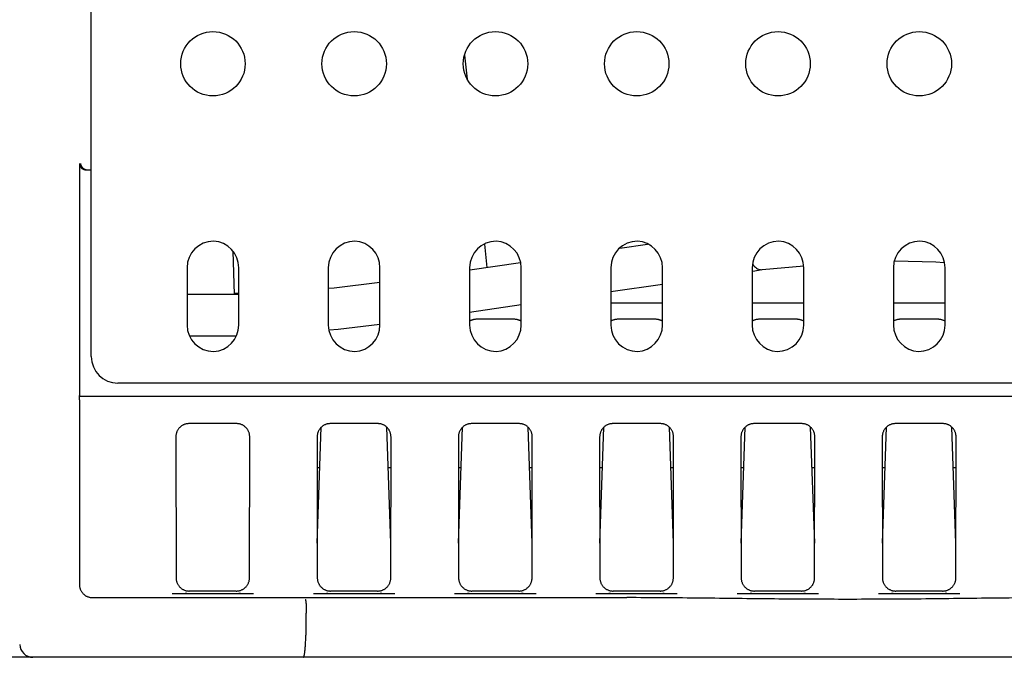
# Model space of a CAD drawing. Header units: inches. Extents: x 0 to 22, y 0 to 17.
# Tile 20 of 44: x 10.3 to 11.8, y 4.3 to 5.2. Entities that reach past the tile are written whole.
import ezdxf

# ---------------------------------------------------------------- set-up
doc = ezdxf.new("R2010")
doc.units = ezdxf.units.IN
doc.header["$LTSCALE"] = 1.21
doc.header["$MEASUREMENT"] = 0
doc.layers.get('0').update_dxf_attribs({"linetype": 'CONTINUOUS'})
doc.layers.add('DIMENSIONS', color=7, linetype='CONTINUOUS')
doc.styles.get("Standard").update_dxf_attribs({"font": 'txt', "width": 0.8})
doc.dimstyles.new('DIMSTYLE_1', dxfattribs={"dimtxt": 0.125, "dimasz": 0.18, "dimexe": 0.18, "dimexo": 0.0625, "dimgap": 0.09, "dimtad": 0, "dimtih": 1, "dimtoh": 1, "dimdec": 3, "dimzin": 4, "dimdsep": 46, "dimtxsty": 'STANDARD', "dimblk": '_FILLED', "dimblk1": '_FILLED', "dimblk2": '_FILLED', "dimcen": 0.09, "dimadec": 0, "dimazin": 0, "dimtp": 0.01, "dimtm": 0.01, "dimtfac": 1, "dimtdec": 3, "dimtofl": 0, "dimtmove": 0, "dimatfit": 3, "dimldrblk": '_FILLED', "dimfxl": 1, "dimtolj": 1, "dimtzin": 4, "dimarcsym": 0})

# ---------------------------------------------------------------- blocks, each defined once
blk = doc.blocks.new('_FILLED')
at = {"color": 0, "linetype": 'BYBLOCK'}
blk.add_solid([(0, 0), (-1, 0.1736), (-1, -0.1736)], dxfattribs=at)
blk = doc.blocks.new('*D13')
at = {"layer": 'DIMENSIONS', "color": 2, "linetype": 'CONTINUOUS'}
for p, q in [((10.6484, 6.268), (8.5683, 6.268)), ((8.6933, 6.268), (8.6933, 5.393)), ((8.6933, 4.268), (8.6933, 5.143)), ((10.6488, 4.268), (8.5683, 4.268))]:
    blk.add_line(p, q, dxfattribs=at)
at = {"layer": 'DIMENSIONS', "color": 2, "linetype": 'CONTINUOUS', "xscale": 0.18, "yscale": 0.18, "zscale": 0.18}
for p, rotation in [((8.6933, 6.268), 90), ((8.6933, 4.268), 270)]:
    blk.add_blockref('_FILLED', p, dxfattribs=dict(at, rotation=rotation))
at = {"layer": 'DIMENSIONS', "color": 2, "linetype": 'CONTINUOUS', "width": 0.8}
for s, p in [('2.000', (8.0808, 5.2055)), ('[', (8.7058, 5.2055)), ('50.8', (8.8058, 5.2055)), (']', (9.2058, 5.2055))]:
    blk.add_text(s, height=0.125, dxfattribs=at).set_placement(p)

msp = doc.modelspace()

# ---------------------------------------------------------------- linework, layer by layer
at = {"color": 7, "linetype": 'CONTINUOUS'}
for p, q in [((10.3957, 4.7216), (10.3957, 5.823)), ((10.9627, 5.14), (10.9589, 5.1762)), ((10.3783, 4.6663), (10.3783, 5.013)), ((10.3957, 5.003), (10.3883, 5.003)), ((10.9927, 4.8562), (10.989, 4.8914)), ((11.1927, 4.8853), (11.2345, 4.8913)), ((10.6091, 4.8806), (10.6113, 4.8155)), ((10.5401, 4.8558), (10.5401, 4.7693)), ((10.618, 4.7693), (10.618, 4.8558)), ((10.7531, 4.8558), (10.7531, 4.7693)), ((10.831, 4.7693), (10.831, 4.8558)), ((10.9661, 4.8558), (10.9661, 4.7693)), ((10.9666, 4.8524), (11.0429, 4.8635)), ((11.044, 4.7693), (11.044, 4.8558)), ((11.1791, 4.8558), (11.1791, 4.7693)), ((11.257, 4.7693), (11.257, 4.8558)), ((11.3921, 4.8558), (11.3921, 4.7693)), ((11.4073, 4.8528), (11.4698, 4.8585)), ((11.47, 4.7693), (11.47, 4.8558)), ((11.6051, 4.8558), (11.6051, 4.7693)), ((11.683, 4.7693), (11.683, 4.8558)), ((11.3929, 4.8507), (11.4074, 4.8528)), ((11.4059, 4.8527), (11.4073, 4.8528)), ((11.1791, 4.8196), (11.257, 4.8309)), ((10.618, 4.8155), (10.5401, 4.8155)), ((10.618, 4.8168), (10.6113, 4.8166)), ((10.9661, 4.7887), (11.044, 4.8)), ((11.257, 4.802), (11.1791, 4.802)), ((11.47, 4.802), (11.3921, 4.802)), ((11.683, 4.802), (11.6051, 4.802)), ((10.9812, 4.7787), (11.0286, 4.7787)), ((11.1942, 4.7787), (11.2416, 4.7787)), ((11.4072, 4.7787), (11.4546, 4.7787)), ((11.6202, 4.7787), (11.6676, 4.7787)), ((10.6134, 4.7525), (10.5444, 4.7525)), ((12.7253, 4.6816), (10.4357, 4.6816)), ((10.3778, 4.6563), (10.3778, 4.3779)), ((12.7826, 4.6613), (10.378, 4.6613)), ((10.6146, 4.6205), (10.5432, 4.6205)), ((10.8276, 4.6205), (10.7562, 4.6205)), ((11.0406, 4.6205), (10.9692, 4.6205)), ((11.2536, 4.6205), (11.1822, 4.6205)), ((11.4666, 4.6205), (11.3952, 4.6205)), ((11.6796, 4.6205), (11.6082, 4.6205)), ((10.7364, 4.4401), (10.7425, 4.6151)), ((10.8474, 4.4401), (10.8413, 4.6151)), ((10.9494, 4.4401), (10.9555, 4.6151)), ((11.0604, 4.4401), (11.0543, 4.6151)), ((11.1624, 4.4401), (11.1685, 4.6151)), ((11.2734, 4.4401), (11.2673, 4.6151)), ((11.3754, 4.4401), (11.3815, 4.6151)), ((11.4864, 4.4401), (11.4803, 4.6151)), ((11.5884, 4.4401), (11.5945, 4.6151)), ((11.6994, 4.4401), (11.6933, 4.6151)), ((10.5232, 4.6005), (10.5235, 4.3879)), ((10.6343, 4.3879), (10.6346, 4.6005)), ((10.7362, 4.6005), (10.7365, 4.3879)), ((10.8473, 4.3879), (10.8476, 4.6005)), ((10.9492, 4.6005), (10.9495, 4.3879)), ((11.0603, 4.3879), (11.0606, 4.6005)), ((11.1622, 4.6005), (11.1625, 4.3879)), ((11.2733, 4.3879), (11.2736, 4.6005)), ((11.3752, 4.6005), (11.3755, 4.3879)), ((11.4863, 4.3879), (11.4866, 4.6005)), ((11.5882, 4.6005), (11.5885, 4.3879)), ((11.6993, 4.3879), (11.6996, 4.6005)), ((10.7363, 4.5545), (10.7404, 4.5545)), ((10.8434, 4.5545), (10.8475, 4.5545)), ((10.9493, 4.5545), (10.9534, 4.5545)), ((11.0564, 4.5545), (11.0605, 4.5545)), ((11.1623, 4.5545), (11.1664, 4.5545)), ((11.2694, 4.5545), (11.2735, 4.5545)), ((11.3753, 4.5545), (11.3794, 4.5545)), ((11.4824, 4.5545), (11.4865, 4.5545)), ((11.5883, 4.5545), (11.5924, 4.5545)), ((11.6954, 4.5545), (11.6995, 4.5545)), ((10.6143, 4.368), (10.5435, 4.368)), ((10.8273, 4.368), (10.7565, 4.368)), ((11.0403, 4.368), (10.9695, 4.368)), ((11.2533, 4.368), (11.1825, 4.368)), ((11.4663, 4.368), (11.3955, 4.368)), ((11.6793, 4.368), (11.6085, 4.368)), ((10.3977, 4.358), (11.203, 4.358)), ((10.6403, 4.3637), (10.5175, 4.3637)), ((10.8533, 4.3637), (10.7305, 4.3637)), ((11.0663, 4.3637), (10.9435, 4.3637)), ((11.2793, 4.3637), (11.1565, 4.3637)), ((11.4923, 4.3637), (11.3695, 4.3637)), ((11.7053, 4.3637), (11.5825, 4.3637)), ((10.7198, 4.3259), (10.7198, 4.3348)), ((12.8823, 4.268), (10.3078, 4.268))]:
    msp.add_line(p, q, dxfattribs=at)
for points in [[(11.6068, 4.8663), (11.6689, 4.8648), (11.6818, 4.8636)], [(10.831, 4.8335), (10.7617, 4.8251), (10.7531, 4.8245)], [(10.831, 4.77), (10.7678, 4.7624), (10.7544, 4.7614)]]:
    msp.add_lwpolyline(points, dxfattribs=at)
for centre in [(10.5791, 5.1634), (10.7921, 5.1634), (11.0051, 5.1634), (11.2181, 5.1634), (11.4311, 5.1634), (11.6441, 5.1634)]:
    msp.add_circle(centre, 0.0486, dxfattribs=at)
for centre, radius, start, end in [((10.5801, 4.8558), 0.04, 90, 180), ((10.578, 4.8558), 0.04, 0, 86.9962), ((10.7931, 4.8558), 0.04, 90, 180), ((10.791, 4.8558), 0.04, 0, 86.9962), ((11.0061, 4.8558), 0.04, 90, 180), ((11.004, 4.8558), 0.04, 0, 86.9962), ((11.2191, 4.8558), 0.04, 90, 180), ((11.217, 4.8558), 0.04, 0, 86.9962), ((11.4321, 4.8558), 0.04, 90, 180), ((11.43, 4.8558), 0.04, 0, 86.9962), ((11.6451, 4.8558), 0.04, 90, 180), ((11.643, 4.8558), 0.04, 0, 86.9962), ((10.5801, 4.7693), 0.04, 180, 270), ((10.578, 4.7693), 0.04, 273.0038, 360), ((10.7931, 4.7693), 0.04, 180, 270), ((10.791, 4.7693), 0.04, 273.0038, 360), ((11.0061, 4.7693), 0.04, 180, 270), ((11.004, 4.7693), 0.04, 273.0038, 360), ((11.2191, 4.7693), 0.04, 180, 270), ((11.217, 4.7693), 0.04, 273.0038, 360), ((11.4321, 4.7693), 0.04, 180, 266.9962), ((11.43, 4.7693), 0.04, 270, 360), ((11.6451, 4.7693), 0.04, 180, 266.9962), ((11.643, 4.7693), 0.04, 270, 360), ((10.4357, 4.7216), 0.04, 180, 270), ((10.3078, 4.288), 0.02, 181.5062, 270.0002)]:
    msp.add_arc(centre, radius, start, end, dxfattribs=at)
for points, knots in [([(10.3883, 5.003), (10.3879, 5.003), (10.3872, 5.003), (10.3861, 5.0032), (10.385, 5.0035), (10.3839, 5.0039), (10.383, 5.0045), (10.382, 5.0051), (10.3812, 5.0059), (10.3805, 5.0067), (10.3798, 5.0076), (10.3793, 5.0086), (10.3788, 5.0097), (10.3785, 5.0107), (10.3783, 5.0118), (10.3783, 5.0126), (10.3783, 5.013)], [0, 0, 0, 0, 0.071519, 0.143107, 0.214542, 0.28613, 0.357532, 0.429055, 0.500478, 0.571878, 0.64333, 0.714618, 0.786054, 0.857309, 0.928695, 1, 1, 1, 1]), ([(10.382, 5.0072), (10.3817, 5.0075), (10.3813, 5.0082), (10.3807, 5.0093), (10.3803, 5.0105), (10.38, 5.0117), (10.3799, 5.0125), (10.3798, 5.013)], [0, 0, 0, 0, 0.19379, 0.391921, 0.593445, 0.796692, 1, 1, 1, 1]), ([(10.3835, 5.0056), (10.3832, 5.0058), (10.3827, 5.0063), (10.3822, 5.0069), (10.382, 5.0072)], [0, 0, 0, 0, 0.489252, 1, 1, 1, 1]), ([(10.3903, 5.003), (10.39, 5.003), (10.3894, 5.003), (10.3886, 5.0031), (10.3878, 5.0033), (10.3869, 5.0036), (10.386, 5.0039), (10.3852, 5.0044), (10.3843, 5.0049), (10.3838, 5.0053), (10.3835, 5.0056)], [0, 0, 0, 0, 0.132389, 0.235343, 0.34558, 0.464373, 0.590226, 0.721544, 0.8579, 1, 1, 1, 1]), ([(10.9661, 4.7755), (10.9663, 4.7756), (10.967, 4.776), (10.9681, 4.7765), (10.9695, 4.777), (10.9705, 4.7773), (10.9711, 4.7775)], [0, 0, 0, 0, 0.125499, 0.406065, 0.698181, 1, 1, 1, 1]), ([(10.9711, 4.7775), (10.9716, 4.7776), (10.9727, 4.7779), (10.9743, 4.7782), (10.976, 4.7784), (10.9777, 4.7786), (10.9795, 4.7787), (10.9806, 4.7787), (10.9812, 4.7787)], [0, 0, 0, 0, 0.160208, 0.323935, 0.490742, 0.65949, 0.829594, 1, 1, 1, 1]), ([(11.0286, 4.7787), (11.0292, 4.7787), (11.0303, 4.7787), (11.0321, 4.7786), (11.0338, 4.7784), (11.0355, 4.7782), (11.0372, 4.7779), (11.0387, 4.7775), (11.0403, 4.777), (11.0417, 4.7765), (11.043, 4.7759), (11.0437, 4.7755), (11.0441, 4.7753)], [0, 0, 0, 0, 0.109469, 0.218744, 0.327148, 0.434305, 0.539483, 0.642401, 0.742275, 0.838938, 0.931779, 1, 1, 1, 1]), ([(11.1791, 4.7755), (11.1793, 4.7756), (11.18, 4.776), (11.1811, 4.7765), (11.1825, 4.777), (11.1835, 4.7773), (11.1841, 4.7775)], [0, 0, 0, 0, 0.125499, 0.406065, 0.698181, 1, 1, 1, 1]), ([(11.1841, 4.7775), (11.1846, 4.7776), (11.1857, 4.7779), (11.1873, 4.7782), (11.189, 4.7784), (11.1907, 4.7786), (11.1925, 4.7787), (11.1936, 4.7787), (11.1942, 4.7787)], [0, 0, 0, 0, 0.160208, 0.323935, 0.490742, 0.65949, 0.829594, 1, 1, 1, 1]), ([(11.2416, 4.7787), (11.2422, 4.7787), (11.2433, 4.7787), (11.2451, 4.7786), (11.2468, 4.7784), (11.2485, 4.7782), (11.2502, 4.7779), (11.2517, 4.7775), (11.2533, 4.777), (11.2547, 4.7765), (11.256, 4.7759), (11.2567, 4.7755), (11.2571, 4.7753)], [0, 0, 0, 0, 0.109469, 0.218744, 0.327148, 0.434305, 0.539483, 0.642401, 0.742275, 0.838938, 0.931779, 1, 1, 1, 1]), ([(11.3921, 4.7755), (11.3923, 4.7756), (11.393, 4.776), (11.3941, 4.7765), (11.3955, 4.777), (11.3965, 4.7773), (11.3971, 4.7775)], [0, 0, 0, 0, 0.125499, 0.406065, 0.698181, 1, 1, 1, 1]), ([(11.3971, 4.7775), (11.3976, 4.7776), (11.3987, 4.7779), (11.4003, 4.7782), (11.402, 4.7784), (11.4037, 4.7786), (11.4055, 4.7787), (11.4066, 4.7787), (11.4072, 4.7787)], [0, 0, 0, 0, 0.160208, 0.323935, 0.490742, 0.65949, 0.829594, 1, 1, 1, 1]), ([(11.4546, 4.7787), (11.4552, 4.7787), (11.4563, 4.7787), (11.4581, 4.7786), (11.4598, 4.7784), (11.4615, 4.7782), (11.4632, 4.7779), (11.4647, 4.7775), (11.4663, 4.777), (11.4677, 4.7765), (11.469, 4.7759), (11.4697, 4.7755), (11.4701, 4.7753)], [0, 0, 0, 0, 0.109469, 0.218744, 0.327148, 0.434305, 0.539483, 0.642401, 0.742275, 0.838938, 0.931779, 1, 1, 1, 1]), ([(11.6051, 4.7755), (11.6053, 4.7756), (11.606, 4.776), (11.6071, 4.7765), (11.6085, 4.777), (11.6095, 4.7773), (11.6101, 4.7775)], [0, 0, 0, 0, 0.125499, 0.406065, 0.698181, 1, 1, 1, 1]), ([(11.6101, 4.7775), (11.6106, 4.7776), (11.6117, 4.7779), (11.6133, 4.7782), (11.615, 4.7784), (11.6167, 4.7786), (11.6185, 4.7787), (11.6196, 4.7787), (11.6202, 4.7787)], [0, 0, 0, 0, 0.160208, 0.323935, 0.490742, 0.65949, 0.829594, 1, 1, 1, 1]), ([(11.6676, 4.7787), (11.6682, 4.7787), (11.6693, 4.7787), (11.6711, 4.7786), (11.6728, 4.7784), (11.6745, 4.7782), (11.6762, 4.7779), (11.6777, 4.7775), (11.6793, 4.777), (11.6807, 4.7765), (11.682, 4.7759), (11.6827, 4.7755), (11.6831, 4.7753)], [0, 0, 0, 0, 0.109469, 0.218744, 0.327148, 0.434305, 0.539483, 0.642401, 0.742275, 0.838938, 0.931779, 1, 1, 1, 1]), ([(10.378, 4.6613), (10.378, 4.6613), (10.3781, 4.6614), (10.3781, 4.6615), (10.3781, 4.6617), (10.3782, 4.662), (10.3782, 4.6624), (10.3782, 4.6628), (10.3782, 4.6633), (10.3783, 4.6638), (10.3783, 4.6644), (10.3783, 4.665), (10.3783, 4.6657), (10.3783, 4.6661), (10.3783, 4.6663)], [0, 0, 0, 0, 0.010842, 0.037224, 0.079836, 0.137573, 0.209827, 0.296207, 0.394668, 0.502538, 0.6188, 0.742583, 0.870766, 1, 1, 1, 1]), ([(10.3778, 4.6563), (10.3778, 4.6565), (10.3778, 4.657), (10.3778, 4.6576), (10.3778, 4.6582), (10.3778, 4.6588), (10.3778, 4.6593), (10.3778, 4.6598), (10.3779, 4.6603), (10.3779, 4.6606), (10.3779, 4.6609), (10.378, 4.6611), (10.378, 4.6612), (10.378, 4.6613), (10.378, 4.6613)], [0, 0, 0, 0, 0.129234, 0.257417, 0.3812, 0.497462, 0.605332, 0.703793, 0.790173, 0.862427, 0.920164, 0.962776, 0.989158, 1, 1, 1, 1]), ([(10.5432, 4.6205), (10.5426, 4.6205), (10.5413, 4.6205), (10.5395, 4.6202), (10.5377, 4.6198), (10.536, 4.6192), (10.5343, 4.6185), (10.5327, 4.6176), (10.5311, 4.6165), (10.5297, 4.6153), (10.5284, 4.614), (10.5272, 4.6126), (10.5262, 4.6111), (10.5253, 4.6095), (10.5245, 4.6078), (10.524, 4.606), (10.5235, 4.6042), (10.5233, 4.6024), (10.5232, 4.6011), (10.5232, 4.6005)], [0, 0, 0, 0, 0.058806, 0.117602, 0.176347, 0.23512, 0.29383, 0.352599, 0.411303, 0.47009, 0.528817, 0.587641, 0.646418, 0.705294, 0.76414, 0.823074, 0.882001, 0.940991, 1, 1, 1, 1]), ([(10.6346, 4.6005), (10.6346, 4.6011), (10.6345, 4.6024), (10.6343, 4.6042), (10.6339, 4.606), (10.6333, 4.6078), (10.6325, 4.6095), (10.6316, 4.6111), (10.6306, 4.6126), (10.6294, 4.614), (10.6281, 4.6153), (10.6267, 4.6165), (10.6252, 4.6176), (10.6235, 4.6185), (10.6219, 4.6192), (10.6201, 4.6198), (10.6183, 4.6202), (10.6165, 4.6205), (10.6152, 4.6205), (10.6146, 4.6205)], [0, 0, 0, 0, 0.059009, 0.117999, 0.176926, 0.23586, 0.294706, 0.353582, 0.412359, 0.471183, 0.52991, 0.588697, 0.647401, 0.70617, 0.76488, 0.823653, 0.882398, 0.941194, 1, 1, 1, 1]), ([(10.7562, 4.6205), (10.7556, 4.6205), (10.7543, 4.6205), (10.7525, 4.6202), (10.7507, 4.6198), (10.749, 4.6192), (10.7473, 4.6185), (10.7457, 4.6176), (10.7441, 4.6165), (10.7427, 4.6153), (10.7414, 4.614), (10.7402, 4.6126), (10.7392, 4.6111), (10.7383, 4.6095), (10.7375, 4.6078), (10.737, 4.606), (10.7365, 4.6042), (10.7363, 4.6024), (10.7362, 4.6011), (10.7362, 4.6005)], [0, 0, 0, 0, 0.058806, 0.117602, 0.176347, 0.23512, 0.29383, 0.352599, 0.411303, 0.47009, 0.528817, 0.587641, 0.646418, 0.705294, 0.76414, 0.823074, 0.882001, 0.940991, 1, 1, 1, 1]), ([(10.8476, 4.6005), (10.8476, 4.6011), (10.8475, 4.6024), (10.8473, 4.6042), (10.8469, 4.606), (10.8463, 4.6078), (10.8455, 4.6095), (10.8446, 4.6111), (10.8436, 4.6126), (10.8424, 4.614), (10.8411, 4.6153), (10.8397, 4.6165), (10.8382, 4.6176), (10.8365, 4.6185), (10.8349, 4.6192), (10.8331, 4.6198), (10.8313, 4.6202), (10.8295, 4.6205), (10.8282, 4.6205), (10.8276, 4.6205)], [0, 0, 0, 0, 0.059009, 0.117999, 0.176926, 0.23586, 0.294706, 0.353582, 0.412359, 0.471183, 0.52991, 0.588697, 0.647401, 0.70617, 0.76488, 0.823653, 0.882398, 0.941194, 1, 1, 1, 1]), ([(10.9692, 4.6205), (10.9686, 4.6205), (10.9673, 4.6205), (10.9655, 4.6202), (10.9637, 4.6198), (10.962, 4.6192), (10.9603, 4.6185), (10.9587, 4.6176), (10.9571, 4.6165), (10.9557, 4.6153), (10.9544, 4.614), (10.9532, 4.6126), (10.9522, 4.6111), (10.9513, 4.6095), (10.9505, 4.6078), (10.95, 4.606), (10.9495, 4.6042), (10.9493, 4.6024), (10.9492, 4.6011), (10.9492, 4.6005)], [0, 0, 0, 0, 0.058806, 0.117602, 0.176347, 0.23512, 0.29383, 0.352599, 0.411303, 0.47009, 0.528817, 0.587641, 0.646418, 0.705294, 0.76414, 0.823074, 0.882001, 0.940991, 1, 1, 1, 1]), ([(11.0606, 4.6005), (11.0606, 4.6011), (11.0605, 4.6024), (11.0603, 4.6042), (11.0599, 4.606), (11.0593, 4.6078), (11.0585, 4.6095), (11.0576, 4.6111), (11.0566, 4.6126), (11.0554, 4.614), (11.0541, 4.6153), (11.0527, 4.6165), (11.0512, 4.6176), (11.0495, 4.6185), (11.0479, 4.6192), (11.0461, 4.6198), (11.0443, 4.6202), (11.0425, 4.6205), (11.0412, 4.6205), (11.0406, 4.6205)], [0, 0, 0, 0, 0.059009, 0.117999, 0.176926, 0.23586, 0.294706, 0.353582, 0.412359, 0.471183, 0.52991, 0.588697, 0.647401, 0.70617, 0.76488, 0.823653, 0.882398, 0.941194, 1, 1, 1, 1]), ([(11.1822, 4.6205), (11.1816, 4.6205), (11.1803, 4.6205), (11.1785, 4.6202), (11.1767, 4.6198), (11.175, 4.6192), (11.1733, 4.6185), (11.1717, 4.6176), (11.1701, 4.6165), (11.1687, 4.6153), (11.1674, 4.614), (11.1662, 4.6126), (11.1652, 4.6111), (11.1643, 4.6095), (11.1635, 4.6078), (11.163, 4.606), (11.1625, 4.6042), (11.1623, 4.6024), (11.1622, 4.6011), (11.1622, 4.6005)], [0, 0, 0, 0, 0.058806, 0.117602, 0.176347, 0.23512, 0.29383, 0.352599, 0.411303, 0.47009, 0.528817, 0.587641, 0.646418, 0.705294, 0.76414, 0.823074, 0.882001, 0.940991, 1, 1, 1, 1]), ([(11.2736, 4.6005), (11.2736, 4.6011), (11.2735, 4.6024), (11.2733, 4.6042), (11.2729, 4.606), (11.2723, 4.6078), (11.2715, 4.6095), (11.2706, 4.6111), (11.2696, 4.6126), (11.2684, 4.614), (11.2671, 4.6153), (11.2657, 4.6165), (11.2642, 4.6176), (11.2625, 4.6185), (11.2609, 4.6192), (11.2591, 4.6198), (11.2573, 4.6202), (11.2555, 4.6205), (11.2542, 4.6205), (11.2536, 4.6205)], [0, 0, 0, 0, 0.059009, 0.117999, 0.176926, 0.23586, 0.294706, 0.353582, 0.412359, 0.471183, 0.52991, 0.588697, 0.647401, 0.70617, 0.76488, 0.823653, 0.882398, 0.941194, 1, 1, 1, 1]), ([(11.3952, 4.6205), (11.3946, 4.6205), (11.3933, 4.6205), (11.3915, 4.6202), (11.3897, 4.6198), (11.388, 4.6192), (11.3863, 4.6185), (11.3847, 4.6176), (11.3831, 4.6165), (11.3817, 4.6153), (11.3804, 4.614), (11.3792, 4.6126), (11.3782, 4.6111), (11.3773, 4.6095), (11.3765, 4.6078), (11.376, 4.606), (11.3755, 4.6042), (11.3753, 4.6024), (11.3752, 4.6011), (11.3752, 4.6005)], [0, 0, 0, 0, 0.058806, 0.117602, 0.176347, 0.23512, 0.29383, 0.352599, 0.411303, 0.47009, 0.528817, 0.587641, 0.646418, 0.705294, 0.76414, 0.823074, 0.882001, 0.940991, 1, 1, 1, 1]), ([(11.4866, 4.6005), (11.4866, 4.6011), (11.4865, 4.6024), (11.4863, 4.6042), (11.4859, 4.606), (11.4853, 4.6078), (11.4845, 4.6095), (11.4836, 4.6111), (11.4826, 4.6126), (11.4814, 4.614), (11.4801, 4.6153), (11.4787, 4.6165), (11.4772, 4.6176), (11.4755, 4.6185), (11.4739, 4.6192), (11.4721, 4.6198), (11.4703, 4.6202), (11.4685, 4.6205), (11.4672, 4.6205), (11.4666, 4.6205)], [0, 0, 0, 0, 0.059009, 0.117999, 0.176926, 0.23586, 0.294706, 0.353582, 0.412359, 0.471183, 0.52991, 0.588697, 0.647401, 0.70617, 0.76488, 0.823653, 0.882398, 0.941194, 1, 1, 1, 1]), ([(11.6082, 4.6205), (11.6076, 4.6205), (11.6063, 4.6205), (11.6045, 4.6202), (11.6027, 4.6198), (11.601, 4.6192), (11.5993, 4.6185), (11.5977, 4.6176), (11.5961, 4.6165), (11.5947, 4.6153), (11.5934, 4.614), (11.5922, 4.6126), (11.5912, 4.6111), (11.5903, 4.6095), (11.5895, 4.6078), (11.589, 4.606), (11.5885, 4.6042), (11.5883, 4.6024), (11.5882, 4.6011), (11.5882, 4.6005)], [0, 0, 0, 0, 0.058806, 0.117602, 0.176347, 0.23512, 0.29383, 0.352599, 0.411303, 0.47009, 0.528817, 0.587641, 0.646418, 0.705294, 0.76414, 0.823074, 0.882001, 0.940991, 1, 1, 1, 1]), ([(11.6996, 4.6005), (11.6996, 4.6011), (11.6995, 4.6024), (11.6993, 4.6042), (11.6989, 4.606), (11.6983, 4.6078), (11.6975, 4.6095), (11.6966, 4.6111), (11.6956, 4.6126), (11.6944, 4.614), (11.6931, 4.6153), (11.6917, 4.6165), (11.6902, 4.6176), (11.6885, 4.6185), (11.6869, 4.6192), (11.6851, 4.6198), (11.6833, 4.6202), (11.6815, 4.6205), (11.6802, 4.6205), (11.6796, 4.6205)], [0, 0, 0, 0, 0.059009, 0.117999, 0.176926, 0.23586, 0.294706, 0.353582, 0.412359, 0.471183, 0.52991, 0.588697, 0.647401, 0.70617, 0.76488, 0.823653, 0.882398, 0.941194, 1, 1, 1, 1]), ([(10.5235, 4.3879), (10.5235, 4.3873), (10.5235, 4.3861), (10.5238, 4.3843), (10.5242, 4.3825), (10.5248, 4.3807), (10.5256, 4.379), (10.5265, 4.3774), (10.5275, 4.3759), (10.5287, 4.3745), (10.53, 4.3732), (10.5314, 4.372), (10.5329, 4.3709), (10.5346, 4.37), (10.5363, 4.3693), (10.538, 4.3687), (10.5398, 4.3683), (10.5416, 4.368), (10.5429, 4.368), (10.5435, 4.368)], [0, 0, 0, 0, 0.058763, 0.117544, 0.176298, 0.2351, 0.293855, 0.352681, 0.411448, 0.470297, 0.529082, 0.587953, 0.646761, 0.705647, 0.76448, 0.823374, 0.882231, 0.941122, 1, 1, 1, 1]), ([(10.6143, 4.368), (10.6149, 4.368), (10.6162, 4.368), (10.618, 4.3683), (10.6198, 4.3687), (10.6216, 4.3693), (10.6233, 4.37), (10.6249, 4.3709), (10.6264, 4.372), (10.6278, 4.3732), (10.6291, 4.3745), (10.6303, 4.3759), (10.6314, 4.3774), (10.6323, 4.379), (10.633, 4.3807), (10.6336, 4.3825), (10.634, 4.3843), (10.6343, 4.3861), (10.6343, 4.3873), (10.6343, 4.3879)], [0, 0, 0, 0, 0.058878, 0.117769, 0.176626, 0.23552, 0.294353, 0.353239, 0.412047, 0.470918, 0.529703, 0.588552, 0.647319, 0.706145, 0.7649, 0.823702, 0.882456, 0.941237, 1, 1, 1, 1]), ([(10.7365, 4.3879), (10.7365, 4.3873), (10.7365, 4.3861), (10.7368, 4.3843), (10.7372, 4.3825), (10.7378, 4.3807), (10.7386, 4.379), (10.7395, 4.3774), (10.7405, 4.3759), (10.7417, 4.3745), (10.743, 4.3732), (10.7444, 4.372), (10.7459, 4.3709), (10.7476, 4.37), (10.7493, 4.3693), (10.751, 4.3687), (10.7528, 4.3683), (10.7546, 4.368), (10.7559, 4.368), (10.7565, 4.368)], [0, 0, 0, 0, 0.058763, 0.117544, 0.176298, 0.2351, 0.293855, 0.352681, 0.411448, 0.470297, 0.529082, 0.587953, 0.646761, 0.705647, 0.76448, 0.823374, 0.882231, 0.941122, 1, 1, 1, 1]), ([(10.8273, 4.368), (10.8279, 4.368), (10.8292, 4.368), (10.831, 4.3683), (10.8328, 4.3687), (10.8346, 4.3693), (10.8363, 4.37), (10.8379, 4.3709), (10.8394, 4.372), (10.8408, 4.3732), (10.8421, 4.3745), (10.8433, 4.3759), (10.8444, 4.3774), (10.8453, 4.379), (10.846, 4.3807), (10.8466, 4.3825), (10.847, 4.3843), (10.8473, 4.3861), (10.8473, 4.3873), (10.8473, 4.3879)], [0, 0, 0, 0, 0.058878, 0.117769, 0.176626, 0.23552, 0.294353, 0.353239, 0.412047, 0.470918, 0.529703, 0.588552, 0.647319, 0.706145, 0.7649, 0.823702, 0.882456, 0.941237, 1, 1, 1, 1]), ([(10.9495, 4.3879), (10.9495, 4.3873), (10.9495, 4.3861), (10.9498, 4.3843), (10.9502, 4.3825), (10.9508, 4.3807), (10.9516, 4.379), (10.9525, 4.3774), (10.9535, 4.3759), (10.9547, 4.3745), (10.956, 4.3732), (10.9574, 4.372), (10.9589, 4.3709), (10.9606, 4.37), (10.9623, 4.3693), (10.964, 4.3687), (10.9658, 4.3683), (10.9676, 4.368), (10.9689, 4.368), (10.9695, 4.368)], [0, 0, 0, 0, 0.058763, 0.117544, 0.176298, 0.2351, 0.293855, 0.352681, 0.411448, 0.470297, 0.529082, 0.587953, 0.646761, 0.705647, 0.76448, 0.823374, 0.882231, 0.941122, 1, 1, 1, 1]), ([(11.0403, 4.368), (11.0409, 4.368), (11.0422, 4.368), (11.044, 4.3683), (11.0458, 4.3687), (11.0476, 4.3693), (11.0493, 4.37), (11.0509, 4.3709), (11.0524, 4.372), (11.0538, 4.3732), (11.0551, 4.3745), (11.0563, 4.3759), (11.0574, 4.3774), (11.0583, 4.379), (11.059, 4.3807), (11.0596, 4.3825), (11.06, 4.3843), (11.0603, 4.3861), (11.0603, 4.3873), (11.0603, 4.3879)], [0, 0, 0, 0, 0.058878, 0.117769, 0.176626, 0.23552, 0.294353, 0.353239, 0.412047, 0.470918, 0.529703, 0.588552, 0.647319, 0.706145, 0.7649, 0.823702, 0.882456, 0.941237, 1, 1, 1, 1]), ([(11.1625, 4.3879), (11.1625, 4.3873), (11.1625, 4.3861), (11.1628, 4.3843), (11.1632, 4.3825), (11.1638, 4.3807), (11.1646, 4.379), (11.1655, 4.3774), (11.1665, 4.3759), (11.1677, 4.3745), (11.169, 4.3732), (11.1704, 4.372), (11.1719, 4.3709), (11.1736, 4.37), (11.1753, 4.3693), (11.177, 4.3687), (11.1788, 4.3683), (11.1806, 4.368), (11.1819, 4.368), (11.1825, 4.368)], [0, 0, 0, 0, 0.058763, 0.117544, 0.176298, 0.2351, 0.293855, 0.352681, 0.411448, 0.470297, 0.529082, 0.587953, 0.646761, 0.705647, 0.76448, 0.823374, 0.882231, 0.941122, 1, 1, 1, 1]), ([(11.2533, 4.368), (11.2539, 4.368), (11.2552, 4.368), (11.257, 4.3683), (11.2588, 4.3687), (11.2606, 4.3693), (11.2623, 4.37), (11.2639, 4.3709), (11.2654, 4.372), (11.2668, 4.3732), (11.2681, 4.3745), (11.2693, 4.3759), (11.2704, 4.3774), (11.2713, 4.379), (11.272, 4.3807), (11.2726, 4.3825), (11.273, 4.3843), (11.2733, 4.3861), (11.2733, 4.3873), (11.2733, 4.3879)], [0, 0, 0, 0, 0.058878, 0.117769, 0.176626, 0.23552, 0.294353, 0.353239, 0.412047, 0.470918, 0.529703, 0.588552, 0.647319, 0.706145, 0.7649, 0.823702, 0.882456, 0.941237, 1, 1, 1, 1]), ([(11.3755, 4.3879), (11.3755, 4.3873), (11.3755, 4.3861), (11.3758, 4.3843), (11.3762, 4.3825), (11.3768, 4.3807), (11.3776, 4.379), (11.3785, 4.3774), (11.3795, 4.3759), (11.3807, 4.3745), (11.382, 4.3732), (11.3834, 4.372), (11.3849, 4.3709), (11.3866, 4.37), (11.3883, 4.3693), (11.39, 4.3687), (11.3918, 4.3683), (11.3936, 4.368), (11.3949, 4.368), (11.3955, 4.368)], [0, 0, 0, 0, 0.058763, 0.117544, 0.176298, 0.2351, 0.293855, 0.352681, 0.411448, 0.470297, 0.529082, 0.587953, 0.646761, 0.705647, 0.76448, 0.823374, 0.882231, 0.941122, 1, 1, 1, 1]), ([(11.4663, 4.368), (11.4669, 4.368), (11.4682, 4.368), (11.47, 4.3683), (11.4718, 4.3687), (11.4736, 4.3693), (11.4753, 4.37), (11.4769, 4.3709), (11.4784, 4.372), (11.4798, 4.3732), (11.4811, 4.3745), (11.4823, 4.3759), (11.4834, 4.3774), (11.4843, 4.379), (11.485, 4.3807), (11.4856, 4.3825), (11.486, 4.3843), (11.4863, 4.3861), (11.4863, 4.3873), (11.4863, 4.3879)], [0, 0, 0, 0, 0.058878, 0.117769, 0.176626, 0.23552, 0.294353, 0.353239, 0.412047, 0.470918, 0.529703, 0.588552, 0.647319, 0.706145, 0.7649, 0.823702, 0.882456, 0.941237, 1, 1, 1, 1]), ([(11.5885, 4.3879), (11.5885, 4.3873), (11.5885, 4.3861), (11.5888, 4.3843), (11.5892, 4.3825), (11.5898, 4.3807), (11.5906, 4.379), (11.5915, 4.3774), (11.5925, 4.3759), (11.5937, 4.3745), (11.595, 4.3732), (11.5964, 4.372), (11.5979, 4.3709), (11.5996, 4.37), (11.6013, 4.3693), (11.603, 4.3687), (11.6048, 4.3683), (11.6066, 4.368), (11.6079, 4.368), (11.6085, 4.368)], [0, 0, 0, 0, 0.058763, 0.117544, 0.176298, 0.2351, 0.293855, 0.352681, 0.411448, 0.470297, 0.529082, 0.587953, 0.646761, 0.705647, 0.76448, 0.823374, 0.882231, 0.941122, 1, 1, 1, 1]), ([(11.6793, 4.368), (11.6799, 4.368), (11.6812, 4.368), (11.683, 4.3683), (11.6848, 4.3687), (11.6866, 4.3693), (11.6883, 4.37), (11.6899, 4.3709), (11.6914, 4.372), (11.6928, 4.3732), (11.6941, 4.3745), (11.6953, 4.3759), (11.6964, 4.3774), (11.6973, 4.379), (11.698, 4.3807), (11.6986, 4.3825), (11.699, 4.3843), (11.6993, 4.3861), (11.6993, 4.3873), (11.6993, 4.3879)], [0, 0, 0, 0, 0.058878, 0.117769, 0.176626, 0.23552, 0.294353, 0.353239, 0.412047, 0.470918, 0.529703, 0.588552, 0.647319, 0.706145, 0.7649, 0.823702, 0.882456, 0.941237, 1, 1, 1, 1]), ([(10.3778, 4.3779), (10.3778, 4.3773), (10.3778, 4.3761), (10.3781, 4.3743), (10.3785, 4.3725), (10.3791, 4.3707), (10.3798, 4.369), (10.3807, 4.3674), (10.3818, 4.3659), (10.383, 4.3645), (10.3843, 4.3632), (10.3857, 4.362), (10.3872, 4.3609), (10.3888, 4.36), (10.3905, 4.3593), (10.3923, 4.3587), (10.3941, 4.3583), (10.3959, 4.358), (10.3971, 4.358), (10.3977, 4.358)], [0, 0, 0, 0, 0.058918, 0.117818, 0.176658, 0.235512, 0.294288, 0.353106, 0.411841, 0.47064, 0.52936, 0.588159, 0.646894, 0.705712, 0.764488, 0.823342, 0.882182, 0.941082, 1, 1, 1, 1]), ([(10.5396, 4.3641), (10.539, 4.3641), (10.5379, 4.364), (10.5363, 4.364), (10.5346, 4.3639), (10.5329, 4.3639), (10.5311, 4.3639), (10.5292, 4.3638), (10.5273, 4.3638), (10.5253, 4.3638), (10.5233, 4.3638), (10.5213, 4.3637), (10.5194, 4.3637), (10.5182, 4.3637), (10.5175, 4.3637)], [0, 0, 0, 0, 0.075065, 0.150494, 0.226826, 0.30456, 0.384606, 0.468863, 0.558071, 0.649144, 0.739519, 0.828433, 0.915535, 1, 1, 1, 1]), ([(10.6403, 4.3637), (10.6397, 4.3637), (10.6384, 4.3637), (10.6365, 4.3637), (10.6345, 4.3638), (10.6326, 4.3638), (10.6306, 4.3638), (10.6286, 4.3638), (10.6267, 4.3639), (10.6249, 4.3639), (10.6232, 4.3639), (10.6215, 4.364), (10.6199, 4.364), (10.6188, 4.3641), (10.6182, 4.3641)], [0, 0, 0, 0, 0.084432, 0.17105, 0.259415, 0.349541, 0.440959, 0.53093, 0.61592, 0.696381, 0.774045, 0.850001, 0.925044, 1, 1, 1, 1]), ([(10.7184, 4.3554), (10.7185, 4.3554), (10.7186, 4.3552), (10.7187, 4.3549), (10.7188, 4.3543), (10.7189, 4.3537), (10.7191, 4.3529), (10.7192, 4.3519), (10.7193, 4.3508), (10.7194, 4.3496), (10.7195, 4.3482), (10.7196, 4.3468), (10.7196, 4.3452), (10.7197, 4.3436), (10.7197, 4.3419), (10.7198, 4.3402), (10.7198, 4.3384), (10.7198, 4.3366), (10.7198, 4.3354), (10.7198, 4.3348)], [0, 0, 0, 0, 0.010608, 0.028307, 0.053411, 0.085978, 0.125819, 0.172479, 0.225779, 0.285217, 0.350132, 0.420295, 0.494952, 0.57337, 0.655222, 0.739504, 0.825462, 0.91269, 1, 1, 1, 1]), ([(10.7526, 4.3641), (10.752, 4.3641), (10.7509, 4.364), (10.7493, 4.364), (10.7476, 4.3639), (10.7459, 4.3639), (10.7441, 4.3639), (10.7422, 4.3638), (10.7403, 4.3638), (10.7383, 4.3638), (10.7363, 4.3638), (10.7343, 4.3637), (10.7324, 4.3637), (10.7312, 4.3637), (10.7305, 4.3637)], [0, 0, 0, 0, 0.075065, 0.150494, 0.226826, 0.30456, 0.384606, 0.468863, 0.558071, 0.649144, 0.739519, 0.828433, 0.915535, 1, 1, 1, 1]), ([(10.8533, 4.3637), (10.8527, 4.3637), (10.8514, 4.3637), (10.8495, 4.3637), (10.8475, 4.3638), (10.8456, 4.3638), (10.8436, 4.3638), (10.8416, 4.3638), (10.8397, 4.3639), (10.8379, 4.3639), (10.8362, 4.3639), (10.8345, 4.364), (10.8329, 4.364), (10.8318, 4.3641), (10.8312, 4.3641)], [0, 0, 0, 0, 0.084432, 0.17105, 0.259415, 0.349541, 0.440959, 0.53093, 0.61592, 0.696381, 0.774045, 0.850001, 0.925044, 1, 1, 1, 1]), ([(10.9656, 4.3641), (10.965, 4.3641), (10.9639, 4.364), (10.9623, 4.364), (10.9606, 4.3639), (10.9589, 4.3639), (10.9571, 4.3639), (10.9552, 4.3638), (10.9533, 4.3638), (10.9513, 4.3638), (10.9493, 4.3638), (10.9473, 4.3637), (10.9454, 4.3637), (10.9442, 4.3637), (10.9435, 4.3637)], [0, 0, 0, 0, 0.075065, 0.150494, 0.226826, 0.30456, 0.384606, 0.468863, 0.558071, 0.649144, 0.739519, 0.828433, 0.915535, 1, 1, 1, 1]), ([(11.0663, 4.3637), (11.0657, 4.3637), (11.0644, 4.3637), (11.0625, 4.3637), (11.0605, 4.3638), (11.0586, 4.3638), (11.0566, 4.3638), (11.0546, 4.3638), (11.0527, 4.3639), (11.0509, 4.3639), (11.0492, 4.3639), (11.0475, 4.364), (11.0459, 4.364), (11.0448, 4.3641), (11.0442, 4.3641)], [0, 0, 0, 0, 0.084432, 0.17105, 0.259415, 0.349541, 0.440959, 0.53093, 0.61592, 0.696381, 0.774045, 0.850001, 0.925044, 1, 1, 1, 1]), ([(11.1786, 4.3641), (11.178, 4.3641), (11.1769, 4.364), (11.1753, 4.364), (11.1736, 4.3639), (11.1719, 4.3639), (11.1701, 4.3639), (11.1682, 4.3638), (11.1663, 4.3638), (11.1643, 4.3638), (11.1623, 4.3638), (11.1603, 4.3637), (11.1584, 4.3637), (11.1572, 4.3637), (11.1565, 4.3637)], [0, 0, 0, 0, 0.075065, 0.150494, 0.226826, 0.30456, 0.384606, 0.468863, 0.558071, 0.649144, 0.739519, 0.828433, 0.915535, 1, 1, 1, 1]), ([(11.8717, 4.358), (11.8528, 4.358), (11.8151, 4.3578), (11.7588, 4.3572), (11.7028, 4.3566), (11.6471, 4.3559), (11.5917, 4.3555), (11.5363, 4.3554), (11.4809, 4.3555), (11.4256, 4.356), (11.3703, 4.3566), (11.3149, 4.3572), (11.2591, 4.3578), (11.2218, 4.358), (11.203, 4.358)], [0, 0, 0, 0, 0.084856, 0.169072, 0.252737, 0.33594, 0.418801, 0.501559, 0.5844, 0.667174, 0.74977, 0.832503, 0.915777, 1, 1, 1, 1]), ([(11.2793, 4.3637), (11.2787, 4.3637), (11.2774, 4.3637), (11.2755, 4.3637), (11.2735, 4.3638), (11.2716, 4.3638), (11.2696, 4.3638), (11.2676, 4.3638), (11.2657, 4.3639), (11.2639, 4.3639), (11.2622, 4.3639), (11.2605, 4.364), (11.2589, 4.364), (11.2578, 4.3641), (11.2572, 4.3641)], [0, 0, 0, 0, 0.084432, 0.17105, 0.259415, 0.349541, 0.440959, 0.53093, 0.61592, 0.696381, 0.774045, 0.850001, 0.925044, 1, 1, 1, 1]), ([(11.3916, 4.3641), (11.391, 4.3641), (11.3899, 4.364), (11.3883, 4.364), (11.3866, 4.3639), (11.3849, 4.3639), (11.3831, 4.3639), (11.3812, 4.3638), (11.3793, 4.3638), (11.3773, 4.3638), (11.3753, 4.3638), (11.3733, 4.3637), (11.3714, 4.3637), (11.3702, 4.3637), (11.3695, 4.3637)], [0, 0, 0, 0, 0.075065, 0.150494, 0.226826, 0.30456, 0.384606, 0.468863, 0.558071, 0.649144, 0.739519, 0.828433, 0.915535, 1, 1, 1, 1]), ([(11.4923, 4.3637), (11.4917, 4.3637), (11.4904, 4.3637), (11.4885, 4.3637), (11.4865, 4.3638), (11.4846, 4.3638), (11.4826, 4.3638), (11.4806, 4.3638), (11.4787, 4.3639), (11.4769, 4.3639), (11.4752, 4.3639), (11.4735, 4.364), (11.4719, 4.364), (11.4708, 4.3641), (11.4702, 4.3641)], [0, 0, 0, 0, 0.084432, 0.17105, 0.259415, 0.349541, 0.440959, 0.53093, 0.61592, 0.696381, 0.774045, 0.850001, 0.925044, 1, 1, 1, 1]), ([(11.6046, 4.3641), (11.604, 4.3641), (11.6029, 4.364), (11.6013, 4.364), (11.5996, 4.3639), (11.5979, 4.3639), (11.5961, 4.3639), (11.5942, 4.3638), (11.5923, 4.3638), (11.5903, 4.3638), (11.5883, 4.3638), (11.5863, 4.3637), (11.5844, 4.3637), (11.5832, 4.3637), (11.5825, 4.3637)], [0, 0, 0, 0, 0.075065, 0.150494, 0.226826, 0.30456, 0.384606, 0.468863, 0.558071, 0.649144, 0.739519, 0.828433, 0.915535, 1, 1, 1, 1]), ([(11.7053, 4.3637), (11.7047, 4.3637), (11.7034, 4.3637), (11.7015, 4.3637), (11.6995, 4.3638), (11.6976, 4.3638), (11.6956, 4.3638), (11.6936, 4.3638), (11.6917, 4.3639), (11.6899, 4.3639), (11.6882, 4.3639), (11.6865, 4.364), (11.6849, 4.364), (11.6838, 4.3641), (11.6832, 4.3641)], [0, 0, 0, 0, 0.084432, 0.17105, 0.259415, 0.349541, 0.440959, 0.53093, 0.61592, 0.696381, 0.774045, 0.850001, 0.925044, 1, 1, 1, 1]), ([(10.7156, 4.268), (10.7157, 4.268), (10.716, 4.2682), (10.7162, 4.2687), (10.7165, 4.2695), (10.7168, 4.2706), (10.7171, 4.272), (10.7174, 4.2738), (10.7177, 4.2758), (10.7179, 4.2781), (10.7182, 4.2806), (10.7184, 4.2834), (10.7186, 4.2865), (10.7188, 4.2897), (10.719, 4.2932), (10.7192, 4.2969), (10.7194, 4.3007), (10.7195, 4.3046), (10.7196, 4.3087), (10.7197, 4.3129), (10.7198, 4.3172), (10.7198, 4.3215), (10.7198, 4.3244), (10.7198, 4.3259)], [0, 0, 0, 0, 0.005992, 0.015786, 0.030441, 0.050193, 0.075034, 0.104912, 0.139662, 0.179162, 0.223155, 0.271478, 0.323802, 0.379932, 0.439486, 0.502235, 0.567758, 0.635795, 0.705904, 0.777788, 0.851004, 0.925216, 1, 1, 1, 1])]:
    msp.add_open_spline(points, degree=3, knots=knots, dxfattribs=at)
for points in [[(11.3928, 4.8609), (11.3945, 4.8587), (11.3964, 4.8566), (11.3987, 4.8551)], [(11.3987, 4.8551), (11.4009, 4.8537), (11.4034, 4.8527), (11.4059, 4.8527)]]:
    msp.add_open_spline(points, degree=3, dxfattribs=at)

# ---------------------------------------------------------------- dimensions: what is measured, and where the dimension line sits
at = {"layer": 'DIMENSIONS', "color": 2, "linetype": 'CONTINUOUS'}
dim = msp.add_linear_dim(base=(8.6933, 6.268), p1=(10.6488, 4.268), p2=(10.6484, 6.268), angle=90, dimstyle='DIMSTYLE_1', dxfattribs=at)
dim.commit()
dim.dimension.update_dxf_attribs({"geometry": '*D13', "text_midpoint": (8.6933, 5.268), "dimtype": 160})

doc.saveas('drawing.dxf')
